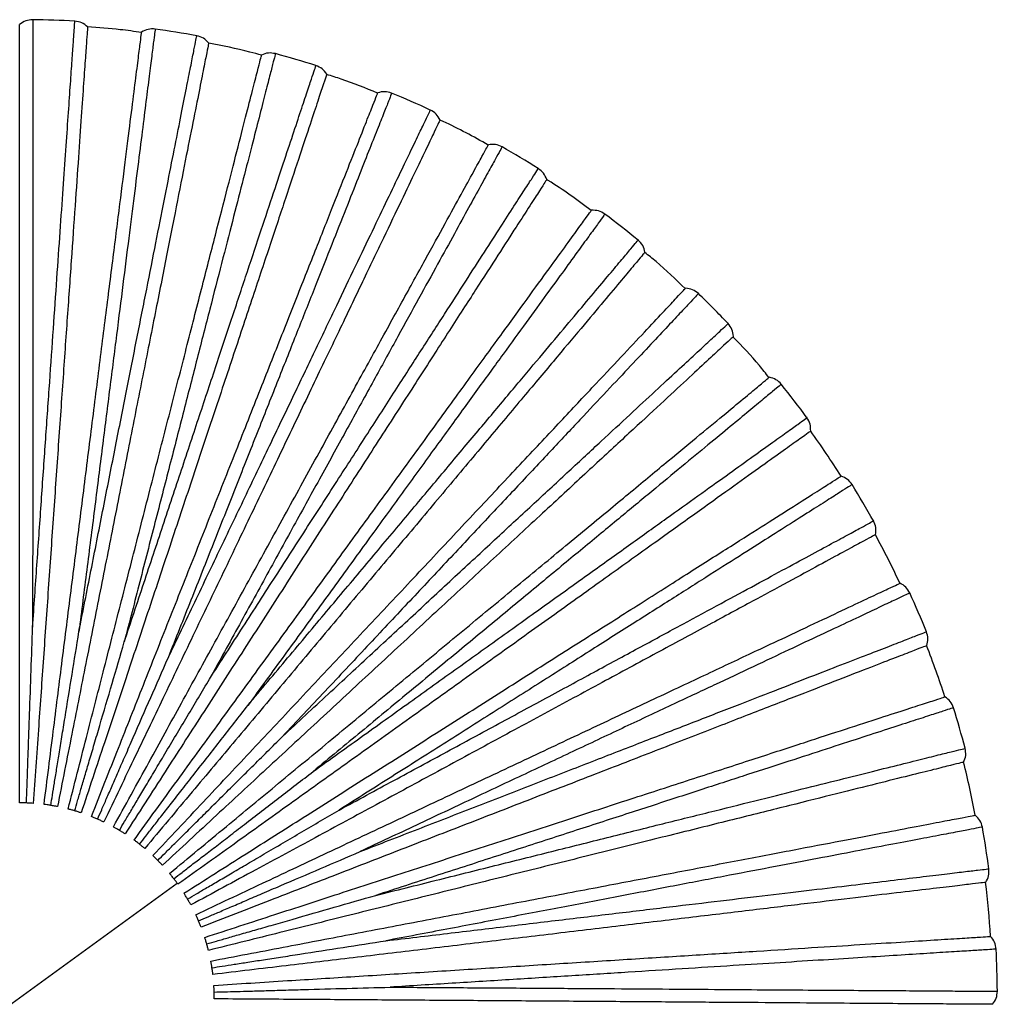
# Paper-space layout '_Superior' of a CAD drawing. Header units: millimetres. Extents: x -101 to 100, y -100 to 101.
# Tile 4 of 4: x 0 to 100, y -1 to 101. Entities that reach past the tile are written whole.
import ezdxf

# ---------------------------------------------------------------- set-up
doc = ezdxf.new("R2010")
doc.units = ezdxf.units.MM

psp = doc.layouts.new('_Superior')

# ---------------------------------------------------------------- linework, layer by layer
at = {"color": 7, "linetype": 'Continuous', "lineweight": 25}
psp.add_line((-16.41, -11.59), (15.95, 11.92), dxfattribs=at)
for radius, start, end in [(100.5, 86.7635, 89.2366), (100.5, 79.5635, 82.0363), (100.5, 72.3641, 74.8359), (100.5, 65.1637, 67.6365), (100.5, 57.9634, 60.4365), (100.5, 50.7641, 53.2359), (100.5, 43.5638, 46.0362), (100.5, 36.3634, 38.8366), (100, 32.3999, 35.6), (100.5, 29.1639, 31.6361), (100, 25.1996, 28.4004), (100.5, 21.964, 24.4361), (100, 18.0004, 21.1998), (100.5, 14.7634, 17.2366), (100, 10.8, 13.9997), (100.5, 7.5637, 10.0362), (100, 3.5996, 6.8004), (100.5, 0.3641, 2.8359)]:
    psp.add_arc((-0.23, 0.17), radius, start, end, dxfattribs=at)
for points in [[(1.11, 100.66), (0.87, 100.64), (0.38, 100.6), (-0.03, 100.31), (-0.23, 100.17)], [(6.75, 99.93), (6.56, 100.08), (6.18, 100.4), (5.69, 100.47), (5.45, 100.51)], [(13.7, 99.7), (13.45, 99.71), (12.96, 99.73), (12.52, 99.5), (12.31, 99.38)], [(19.2, 98.26), (19.03, 98.44), (18.69, 98.8), (18.22, 98.94), (17.98, 99.01)], [(26.06, 97.17), (25.82, 97.21), (25.33, 97.3), (24.87, 97.12), (24.64, 97.03)], [(31.34, 95.06), (31.19, 95.26), (30.9, 95.66), (30.45, 95.85), (30.22, 95.95)], [(38.01, 93.11), (37.78, 93.18), (37.3, 93.33), (36.83, 93.21), (36.59, 93.15)], [(42.98, 90.35), (42.86, 90.57), (42.63, 91), (42.2, 91.25), (41.99, 91.37)], [(49.36, 87.58), (49.13, 87.69), (48.68, 87.89), (48.19, 87.83), (47.95, 87.8)], [(53.95, 84.23), (53.85, 84.46), (53.67, 84.91), (53.28, 85.21), (53.09, 85.36)], [(59.93, 80.68), (59.71, 80.81), (59.29, 81.07), (58.8, 81.07), (58.55, 81.07)], [(64.05, 76.77), (63.99, 77.01), (63.87, 77.49), (63.52, 77.84), (63.34, 78.01)], [(69.54, 72.51), (69.35, 72.66), (68.96, 72.97), (68.47, 73.03), (68.23, 73.07)], [(73.15, 68.11), (73.12, 68.36), (73.05, 68.85), (72.75, 69.24), (72.6, 69.43)], [(78.06, 63.19), (77.89, 63.37), (77.54, 63.72), (77.06, 63.85), (76.83, 63.91)], [(81.08, 58.38), (81.08, 58.63), (81.08, 59.12), (80.83, 59.54), (80.7, 59.76)], [(85.34, 52.88), (85.19, 53.08), (84.89, 53.47), (84.44, 53.66), (84.21, 53.75)], [(87.74, 47.73), (87.77, 47.98), (87.83, 48.47), (87.63, 48.92), (87.53, 49.14)], [(91.27, 41.74), (91.15, 41.96), (90.9, 42.39), (90.47, 42.63), (90.26, 42.75)], [(93.01, 36.33), (93.07, 36.57), (93.19, 37.05), (93.05, 37.52), (92.98, 37.76)], [(95.76, 29.95), (95.67, 30.18), (95.48, 30.63), (95.08, 30.92), (94.88, 31.07)], [(96.8, 24.36), (96.89, 24.59), (97.08, 25.05), (97, 25.54), (96.96, 25.78)], [(98.74, 17.68), (98.67, 17.92), (98.54, 18.4), (98.18, 18.74), (98, 18.91)], [(99.07, 12.01), (99.19, 12.23), (99.43, 12.66), (99.41, 13.15), (99.4, 13.4)], [(100.15, 5.14), (100.12, 5.39), (100.04, 5.87), (99.73, 6.26), (99.58, 6.45)], [(99.77, -0.53), (99.92, -0.33), (100.21, 0.07), (100.25, 0.56), (100.27, 0.81)]]:
    psp.add_open_spline(points, degree=3, dxfattribs=at)
for points, knots in [([(1.11, 100.66), (1.11, 100.6), (1.11, 100.49), (1.11, 99.59), (1.11, 98.15), (1.11, 96.14), (1.11, 93.6), (1.11, 90.54), (1.11, 86.98), (1.11, 82.94), (1.11, 78.48), (1.11, 73.61), (1.11, 68.37), (1.11, 62.81), (1.11, 56.98), (1.11, 50.91), (1.11, 44.65), (1.1, 40.37), (1.1, 38.23)], [0, 0, 0, 0, 0.062519, 0.125215, 0.187957, 0.250709, 0.312953, 0.375163, 0.43783, 0.500454, 0.562651, 0.624916, 0.687685, 0.750181, 0.812352, 0.874693, 0.937521, 1, 1, 1, 1]), ([(1.1, 38.23), (1.25, 40.36), (1.55, 44.61), (1.98, 50.83), (2.4, 56.89), (2.81, 62.72), (3.2, 68.26), (3.56, 73.48), (3.9, 78.35), (4.21, 82.81), (4.49, 86.83), (4.74, 90.39), (4.95, 93.45), (5.13, 95.99), (5.27, 97.98), (5.37, 99.44), (5.43, 100.26), (5.45, 100.61), (5.45, 100.51), (5.45, 100.51)], [0, 0, 0, 0, 0.0623726, 0.1245373, 0.1869856, 0.2497828, 0.3120724, 0.3742557, 0.4368258, 0.4995417, 0.5617694, 0.623993, 0.6866933, 0.7492809, 0.8114674, 0.8737526, 0.9365759, 0.9995319, 1, 1, 1, 1]), ([(-0.23, 20.17), (-0.23, 22.69), (-0.23, 27.54), (-0.23, 34.79), (-0.23, 41.93), (-0.23, 49.14), (-0.23, 56.3), (-0.23, 63.28), (-0.23, 69.95), (-0.23, 76.17), (-0.23, 81.82), (-0.23, 86.8), (-0.23, 91.03), (-0.23, 94.46), (-0.23, 97.08), (-0.23, 98.89), (-0.23, 99.97), (-0.23, 100.1), (-0.23, 100.17)], [0, 0, 0, 0, 0.062456, 0.1198283, 0.1792427, 0.2405016, 0.3033566, 0.3675111, 0.4326265, 0.4983314, 0.5642338, 0.6299342, 0.6950407, 0.7591822, 0.8220206, 0.8832598, 0.9426519, 1, 1, 1, 1]), ([(6.75, 99.93), (6.75, 99.86), (6.74, 99.73), (6.66, 98.65), (6.53, 96.85), (6.35, 94.23), (6.11, 90.81), (5.82, 86.59), (5.47, 81.62), (5.08, 75.98), (4.64, 69.78), (4.18, 63.13), (3.69, 56.16), (3.19, 49.02), (2.69, 41.83), (2.19, 34.71), (1.68, 27.47), (1.35, 22.64), (1.17, 20.12)], [0, 0, 0, 0, 0.057348, 0.11674, 0.177979, 0.240818, 0.304959, 0.370066, 0.435766, 0.501669, 0.567374, 0.632489, 0.696643, 0.759498, 0.820757, 0.880172, 0.937544, 1, 1, 1, 1]), ([(2.28, 20.01), (2.6, 22.52), (3.2, 27.32), (4.11, 34.52), (5.01, 41.6), (5.91, 48.75), (6.81, 55.85), (7.68, 62.78), (8.52, 69.4), (9.3, 75.57), (10.01, 81.17), (10.63, 86.11), (11.16, 90.31), (11.59, 93.72), (11.92, 96.32), (12.15, 98.11), (12.28, 99.19), (12.3, 99.32), (12.31, 99.38)], [0, 0, 0, 0, 0.062456, 0.119828, 0.179243, 0.240502, 0.303357, 0.367511, 0.432626, 0.498331, 0.564234, 0.629934, 0.695041, 0.759182, 0.822021, 0.88326, 0.942652, 1, 1, 1, 1]), ([(13.7, 99.7), (13.69, 99.64), (13.68, 99.53), (13.56, 98.64), (13.38, 97.21), (13.13, 95.22), (12.81, 92.7), (12.43, 89.66), (11.98, 86.13), (11.48, 82.12), (10.92, 77.69), (10.31, 72.86), (9.65, 67.66), (8.95, 62.14), (8.22, 56.37), (7.46, 50.34), (6.67, 44.14), (6.13, 39.89), (5.86, 37.77)], [0, 0, 0, 0, 0.062519, 0.125215, 0.187957, 0.250709, 0.312953, 0.375163, 0.43783, 0.500454, 0.562651, 0.624916, 0.687685, 0.750181, 0.812352, 0.874693, 0.937521, 1, 1, 1, 1]), ([(12.3, 99.35), (11.58, 99.45), (9.73, 99.71), (7.87, 99.83), (6.75, 99.91)], [0, 0, 0, 0, 0.395268, 1, 1, 1, 1]), ([(19.2, 98.26), (19.19, 98.2), (19.16, 98.07), (18.95, 97.01), (18.6, 95.24), (18.09, 92.66), (17.42, 89.3), (16.6, 85.15), (15.63, 80.26), (14.54, 74.72), (13.33, 68.62), (12.03, 62.08), (10.68, 55.23), (9.29, 48.2), (7.89, 41.13), (6.5, 34.13), (5.09, 27.02), (4.15, 22.27), (3.66, 19.79)], [0, 0, 0, 0, 0.0573481, 0.1167402, 0.1779794, 0.2408178, 0.3049593, 0.3700658, 0.4357662, 0.5016686, 0.5673735, 0.6324889, 0.6966434, 0.7594984, 0.8207573, 0.8801717, 0.937544, 1, 1, 1, 1]), ([(5.86, 37.77), (6.28, 39.86), (7.1, 44.04), (8.31, 50.15), (9.49, 56.11), (10.62, 61.84), (11.7, 67.3), (12.72, 72.43), (13.67, 77.21), (14.53, 81.6), (15.32, 85.56), (16.01, 89.05), (16.61, 92.07), (17.1, 94.57), (17.49, 96.52), (17.77, 97.96), (17.93, 98.77), (18, 99.1), (17.98, 99.01), (17.98, 99)], [0, 0, 0, 0, 0.0623726, 0.1245373, 0.1869856, 0.2497828, 0.3120724, 0.3742557, 0.4368258, 0.4995417, 0.5617694, 0.623993, 0.6866933, 0.7492809, 0.8114674, 0.8737526, 0.9365759, 0.9995319, 1, 1, 1, 1]), ([(24.64, 97.01), (24.24, 97.12), (22.44, 97.61), (20.62, 97.98), (19.2, 98.26)], [0, 0, 0, 0, 0.221463, 1, 1, 1, 1]), ([(26.06, 97.17), (26.05, 97.11), (26.02, 97.01), (25.8, 96.13), (25.44, 94.74), (24.94, 92.8), (24.31, 90.33), (23.55, 87.37), (22.66, 83.92), (21.66, 80.01), (20.54, 75.68), (19.33, 70.97), (18.03, 65.89), (16.65, 60.51), (15.2, 54.86), (13.68, 48.99), (12.13, 42.92), (11.06, 38.78), (10.53, 36.71)], [0, 0, 0, 0, 0.062519, 0.125215, 0.187957, 0.250709, 0.312953, 0.375163, 0.43783, 0.500454, 0.562651, 0.624916, 0.687685, 0.750181, 0.812352, 0.874693, 0.937521, 1, 1, 1, 1]), ([(4.75, 19.54), (5.38, 21.99), (6.58, 26.68), (8.38, 33.71), (10.16, 40.62), (11.95, 47.6), (13.73, 54.53), (15.47, 61.3), (17.13, 67.76), (18.67, 73.78), (20.08, 79.25), (21.32, 84.08), (22.37, 88.17), (23.22, 91.5), (23.88, 94.04), (24.32, 95.79), (24.59, 96.84), (24.63, 96.96), (24.64, 97.03)], [0, 0, 0, 0, 0.062456, 0.119828, 0.179243, 0.240502, 0.303357, 0.367511, 0.432626, 0.498331, 0.564234, 0.629934, 0.695041, 0.759182, 0.822021, 0.88326, 0.942652, 1, 1, 1, 1]), ([(10.53, 36.71), (11.2, 38.73), (12.54, 42.77), (14.51, 48.69), (16.43, 54.45), (18.27, 60), (20.02, 65.27), (21.67, 70.24), (23.21, 74.86), (24.63, 79.11), (25.9, 82.94), (27.02, 86.32), (27.99, 89.23), (28.79, 91.65), (29.42, 93.54), (29.89, 94.93), (30.15, 95.71), (30.25, 96.04), (30.22, 95.94), (30.22, 95.94)], [0, 0, 0, 0, 0.062373, 0.124537, 0.186986, 0.249783, 0.312072, 0.374256, 0.436826, 0.499542, 0.561769, 0.623993, 0.686693, 0.749281, 0.811467, 0.873753, 0.936576, 0.999532, 1, 1, 1, 1]), ([(31.34, 95.06), (31.32, 95), (31.28, 94.87), (30.93, 93.84), (30.36, 92.13), (29.54, 89.64), (28.45, 86.38), (27.12, 82.37), (25.55, 77.64), (23.76, 72.28), (21.8, 66.38), (19.7, 60.05), (17.49, 53.43), (15.23, 46.63), (12.96, 39.79), (10.7, 33.02), (8.41, 26.14), (6.88, 21.54), (6.09, 19.15)], [0, 0, 0, 0, 0.057348, 0.11674, 0.177979, 0.240818, 0.304959, 0.370066, 0.435766, 0.501669, 0.567374, 0.632489, 0.696643, 0.759498, 0.820757, 0.880172, 0.937544, 1, 1, 1, 1]), ([(36.57, 93.11), (35.34, 93.62), (33.61, 94.32), (31.83, 94.87), (31.33, 95.03)], [0, 0, 0, 0, 0.716256, 1, 1, 1, 1]), ([(7.14, 18.76), (8.07, 21.11), (9.85, 25.62), (12.52, 32.36), (15.15, 39), (17.8, 45.7), (20.44, 52.36), (23.01, 58.85), (25.46, 65.05), (27.75, 70.83), (29.83, 76.08), (31.66, 80.71), (33.22, 84.65), (34.49, 87.84), (35.45, 90.28), (36.11, 91.95), (36.51, 92.96), (36.56, 93.09), (36.59, 93.15)], [0, 0, 0, 0, 0.062456, 0.119828, 0.179243, 0.240502, 0.303357, 0.367511, 0.432626, 0.498331, 0.564234, 0.629934, 0.695041, 0.759182, 0.822021, 0.88326, 0.942652, 1, 1, 1, 1]), ([(38.01, 93.11), (37.99, 93.06), (37.95, 92.95), (37.62, 92.11), (37.09, 90.78), (36.35, 88.91), (35.41, 86.55), (34.29, 83.7), (32.98, 80.39), (31.49, 76.64), (29.85, 72.49), (28.05, 67.96), (26.12, 63.09), (24.07, 57.92), (21.93, 52.5), (19.69, 46.86), (17.39, 41.04), (15.81, 37.06), (15.02, 35.07)], [0, 0, 0, 0, 0.062519, 0.1252152, 0.1879568, 0.2507087, 0.3129531, 0.375163, 0.4378303, 0.5004544, 0.562651, 0.6249158, 0.6876848, 0.7501814, 0.8123516, 0.8746928, 0.9375214, 1, 1, 1, 1]), ([(15.02, 35.07), (15.94, 36.99), (17.78, 40.83), (20.47, 46.46), (23.1, 51.94), (25.62, 57.21), (28.02, 62.22), (30.28, 66.94), (32.39, 71.34), (34.32, 75.38), (36.06, 79.01), (37.6, 82.22), (38.93, 84.99), (40.03, 87.29), (40.89, 89.09), (41.53, 90.41), (41.88, 91.15), (42.03, 91.46), (41.99, 91.37), (41.99, 91.37)], [0, 0, 0, 0, 0.062373, 0.124537, 0.186986, 0.249783, 0.312072, 0.374256, 0.436826, 0.499542, 0.561769, 0.623993, 0.686693, 0.749281, 0.811467, 0.873753, 0.936576, 0.999532, 1, 1, 1, 1]), ([(42.98, 90.35), (42.96, 90.29), (42.9, 90.18), (42.43, 89.2), (41.65, 87.57), (40.52, 85.2), (39.03, 82.11), (37.2, 78.29), (35.05, 73.8), (32.61, 68.71), (29.92, 63.1), (27.04, 57.08), (24.03, 50.79), (20.93, 44.33), (17.82, 37.83), (14.73, 31.39), (11.6, 24.85), (9.51, 20.48), (8.42, 18.21)], [0, 0, 0, 0, 0.057348, 0.11674, 0.177979, 0.240818, 0.304959, 0.370066, 0.435766, 0.501669, 0.567374, 0.632489, 0.696643, 0.759498, 0.820757, 0.880172, 0.937544, 1, 1, 1, 1]), ([(47.94, 87.78), (46.42, 88.63), (44.79, 89.53), (43.09, 90.29), (42.98, 90.34)], [0, 0, 0, 0, 0.9320843, 1, 1, 1, 1]), ([(9.41, 17.7), (10.63, 19.91), (12.96, 24.15), (16.45, 30.51), (19.89, 36.76), (23.36, 43.08), (26.81, 49.35), (30.18, 55.47), (33.39, 61.32), (36.39, 66.77), (39.11, 71.72), (41.51, 76.08), (43.55, 79.79), (45.2, 82.8), (46.46, 85.09), (47.33, 86.68), (47.86, 87.63), (47.92, 87.74), (47.95, 87.8)], [0, 0, 0, 0, 0.062456, 0.119828, 0.179243, 0.240502, 0.303357, 0.367511, 0.432626, 0.498331, 0.564234, 0.629934, 0.695041, 0.759182, 0.822021, 0.88326, 0.942652, 1, 1, 1, 1]), ([(49.36, 87.58), (49.33, 87.53), (49.28, 87.44), (48.84, 86.65), (48.15, 85.39), (47.18, 83.63), (45.96, 81.4), (44.49, 78.72), (42.77, 75.6), (40.82, 72.06), (38.67, 68.15), (36.33, 63.88), (33.8, 59.29), (31.12, 54.41), (28.31, 49.31), (25.39, 43.99), (22.37, 38.51), (20.31, 34.76), (19.28, 32.88)], [0, 0, 0, 0, 0.062519, 0.125215, 0.187957, 0.250709, 0.312953, 0.375163, 0.43783, 0.500454, 0.562651, 0.624916, 0.687685, 0.750181, 0.812352, 0.874693, 0.937521, 1, 1, 1, 1]), ([(19.28, 32.88), (20.43, 34.68), (22.74, 38.26), (26.11, 43.5), (29.4, 48.61), (32.57, 53.52), (35.58, 58.19), (38.41, 62.59), (41.05, 66.69), (43.48, 70.45), (45.66, 73.84), (47.59, 76.84), (49.25, 79.42), (50.63, 81.56), (51.71, 83.24), (52.51, 84.47), (52.95, 85.16), (53.14, 85.45), (53.08, 85.36), (53.08, 85.36)], [0, 0, 0, 0, 0.062373, 0.124537, 0.186986, 0.249783, 0.312072, 0.374256, 0.436826, 0.499542, 0.561769, 0.623993, 0.686693, 0.749281, 0.811467, 0.873753, 0.936576, 0.999532, 1, 1, 1, 1]), ([(53.95, 84.23), (53.91, 84.17), (53.84, 84.06), (53.25, 83.15), (52.27, 81.63), (50.85, 79.43), (48.99, 76.54), (46.7, 72.99), (44, 68.8), (40.94, 64.05), (37.57, 58.82), (33.96, 53.22), (30.18, 47.35), (26.3, 41.33), (22.4, 35.27), (18.53, 29.27), (14.6, 23.18), (11.98, 19.1), (10.61, 16.98)], [0, 0, 0, 0, 0.0573481, 0.1167402, 0.1779794, 0.2408178, 0.3049593, 0.3700658, 0.4357662, 0.5016686, 0.5673735, 0.6324889, 0.6966434, 0.7594984, 0.8207573, 0.8801717, 0.937544, 1, 1, 1, 1]), ([(58.53, 81.04), (57.09, 82.12), (55.59, 83.23), (54, 84.19), (53.94, 84.22)], [0, 0, 0, 0, 0.966089, 1, 1, 1, 1]), ([(11.53, 16.35), (13.01, 18.39), (15.86, 22.31), (20.13, 28.18), (24.32, 33.95), (28.56, 39.78), (32.77, 45.58), (36.87, 51.23), (40.79, 56.62), (44.44, 61.65), (47.77, 66.22), (50.69, 70.25), (53.18, 73.67), (55.2, 76.45), (56.74, 78.57), (57.8, 80.03), (58.44, 80.91), (58.51, 81.02), (58.55, 81.07)], [0, 0, 0, 0, 0.062456, 0.119828, 0.179243, 0.240502, 0.303357, 0.367511, 0.432626, 0.498331, 0.564234, 0.629934, 0.695041, 0.759182, 0.822021, 0.88326, 0.942652, 1, 1, 1, 1]), ([(59.92, 80.68), (59.89, 80.63), (59.83, 80.55), (59.3, 79.81), (58.45, 78.65), (57.27, 77.03), (55.78, 74.97), (53.98, 72.5), (51.88, 69.61), (49.51, 66.35), (46.89, 62.74), (44.02, 58.8), (40.94, 54.56), (37.67, 50.06), (34.25, 45.35), (30.68, 40.44), (27, 35.37), (24.48, 31.91), (23.22, 30.18)], [0, 0, 0, 0, 0.062519, 0.125215, 0.187957, 0.250709, 0.312953, 0.375163, 0.43783, 0.500454, 0.562651, 0.624916, 0.687685, 0.750181, 0.812352, 0.874693, 0.937521, 1, 1, 1, 1]), ([(23.22, 30.18), (24.59, 31.82), (27.33, 35.08), (31.34, 39.86), (35.24, 44.51), (39, 48.99), (42.57, 53.25), (45.93, 57.25), (49.06, 60.99), (51.94, 64.42), (54.53, 67.51), (56.82, 70.24), (58.8, 72.59), (60.43, 74.54), (61.72, 76.07), (62.66, 77.19), (63.19, 77.82), (63.4, 78.08), (63.34, 78.01), (63.34, 78.01)], [0, 0, 0, 0, 0.0623726, 0.1245373, 0.1869856, 0.2497828, 0.3120724, 0.3742557, 0.4368258, 0.4995417, 0.5617694, 0.623993, 0.6866933, 0.7492809, 0.8114674, 0.8737526, 0.9365759, 0.9995319, 1, 1, 1, 1]), ([(64.05, 76.77), (64.01, 76.72), (63.93, 76.62), (63.23, 75.79), (62.07, 74.41), (60.38, 72.4), (58.18, 69.77), (55.46, 66.53), (52.26, 62.72), (48.62, 58.39), (44.63, 53.62), (40.34, 48.51), (35.85, 43.17), (31.25, 37.68), (26.62, 32.16), (22.03, 26.69), (17.37, 21.14), (14.25, 17.42), (12.63, 15.49)], [0, 0, 0, 0, 0.0573481, 0.1167402, 0.1779794, 0.2408178, 0.3049593, 0.3700658, 0.4357662, 0.5016686, 0.5673735, 0.6324889, 0.6966434, 0.7594984, 0.8207573, 0.8801717, 0.937544, 1, 1, 1, 1]), ([(68.18, 73.02), (67.21, 73.97), (65.88, 75.28), (64.42, 76.43), (64.03, 76.74)], [0, 0, 0, 0, 0.73233, 1, 1, 1, 1]), ([(13.47, 14.75), (15.19, 16.59), (18.51, 20.12), (23.48, 25.41), (28.36, 30.61), (33.29, 35.86), (38.2, 41.08), (42.98, 46.17), (47.54, 51.04), (51.8, 55.57), (55.67, 59.69), (59.07, 63.32), (61.97, 66.4), (64.32, 68.9), (66.12, 70.82), (67.35, 72.13), (68.09, 72.92), (68.18, 73.02), (68.23, 73.07)], [0, 0, 0, 0, 0.062456, 0.119828, 0.179243, 0.240502, 0.303357, 0.367511, 0.432626, 0.498331, 0.564234, 0.629934, 0.695041, 0.759182, 0.822021, 0.88326, 0.942652, 1, 1, 1, 1]), ([(69.54, 72.51), (69.5, 72.47), (69.43, 72.39), (68.81, 71.73), (67.82, 70.68), (66.45, 69.22), (64.71, 67.36), (62.62, 65.13), (60.17, 62.53), (57.41, 59.59), (54.36, 56.34), (51.02, 52.79), (47.43, 48.97), (43.63, 44.92), (39.64, 40.67), (35.48, 36.25), (31.2, 31.68), (28.26, 28.56), (26.8, 27.01)], [0, 0, 0, 0, 0.062519, 0.1252152, 0.1879568, 0.2507087, 0.3129531, 0.375163, 0.4378303, 0.5004544, 0.562651, 0.6249158, 0.6876848, 0.7501814, 0.8123516, 0.8746928, 0.9375214, 1, 1, 1, 1]), ([(26.8, 27.01), (28.36, 28.46), (31.49, 31.35), (36.06, 35.59), (40.52, 39.72), (44.8, 43.69), (48.88, 47.46), (52.72, 51.02), (56.3, 54.33), (59.58, 57.38), (62.54, 60.11), (65.15, 62.54), (67.41, 64.62), (69.28, 66.35), (70.74, 67.71), (71.81, 68.7), (72.42, 69.26), (72.67, 69.5), (72.6, 69.43), (72.6, 69.43)], [0, 0, 0, 0, 0.062373, 0.124537, 0.186986, 0.249783, 0.312072, 0.374256, 0.436826, 0.499542, 0.561769, 0.623993, 0.686693, 0.749281, 0.811467, 0.873753, 0.936576, 0.999532, 1, 1, 1, 1]), ([(73.15, 68.11), (73.1, 68.07), (73, 67.98), (72.21, 67.24), (70.88, 66.02), (68.96, 64.23), (66.44, 61.9), (63.34, 59.03), (59.68, 55.64), (55.54, 51.81), (50.97, 47.58), (46.08, 43.05), (40.96, 38.31), (35.7, 33.44), (30.41, 28.54), (25.18, 23.69), (19.86, 18.77), (16.3, 15.47), (14.45, 13.76)], [0, 0, 0, 0, 0.057348, 0.11674, 0.177979, 0.240818, 0.304959, 0.370066, 0.435766, 0.501669, 0.567374, 0.632489, 0.696643, 0.759498, 0.820757, 0.880172, 0.937544, 1, 1, 1, 1]), ([(76.79, 63.88), (76.46, 64.3), (75.33, 65.77), (74.03, 67.11), (73.09, 68.06)], [0, 0, 0, 0, 0.28399, 1, 1, 1, 1]), ([(15.18, 12.92), (17.13, 14.53), (20.86, 17.62), (26.45, 22.24), (31.95, 26.79), (37.5, 31.38), (43.02, 35.95), (48.4, 40.4), (53.54, 44.65), (58.33, 48.61), (62.69, 52.21), (66.52, 55.39), (69.78, 58.08), (72.43, 60.27), (74.45, 61.94), (75.84, 63.09), (76.67, 63.79), (76.78, 63.87), (76.83, 63.91)], [0, 0, 0, 0, 0.062456, 0.1198283, 0.1792427, 0.2405016, 0.3033566, 0.3675111, 0.4326265, 0.4983314, 0.5642338, 0.6299342, 0.6950407, 0.7591822, 0.8220206, 0.8832598, 0.9426519, 1, 1, 1, 1]), ([(78.06, 63.19), (78.01, 63.16), (77.93, 63.09), (77.23, 62.51), (76.12, 61.59), (74.58, 60.31), (72.62, 58.69), (70.26, 56.74), (67.51, 54.47), (64.4, 51.9), (60.96, 49.05), (57.21, 45.95), (53.17, 42.61), (48.89, 39.07), (44.4, 35.35), (39.72, 31.49), (34.9, 27.5), (31.6, 24.77), (29.95, 23.41)], [0, 0, 0, 0, 0.062519, 0.125215, 0.187957, 0.250709, 0.312953, 0.375163, 0.43783, 0.500454, 0.562651, 0.624916, 0.687685, 0.750181, 0.812352, 0.874693, 0.937521, 1, 1, 1, 1]), ([(29.95, 23.41), (31.68, 24.65), (35.14, 27.13), (40.21, 30.76), (45.15, 34.3), (49.9, 37.7), (54.42, 40.94), (58.67, 43.98), (62.64, 46.82), (66.28, 49.43), (69.56, 51.78), (72.45, 53.85), (74.95, 55.64), (77.02, 57.12), (78.65, 58.28), (79.84, 59.13), (80.5, 59.61), (80.78, 59.81), (80.7, 59.76), (80.7, 59.76)], [0, 0, 0, 0, 0.062373, 0.124537, 0.186986, 0.249783, 0.312072, 0.374256, 0.436826, 0.499542, 0.561769, 0.623993, 0.686693, 0.749281, 0.811467, 0.873753, 0.936576, 0.999532, 1, 1, 1, 1]), ([(81.08, 58.38), (81.03, 58.34), (80.93, 58.27), (80.04, 57.63), (78.57, 56.58), (76.44, 55.06), (73.65, 53.06), (70.21, 50.6), (66.16, 47.7), (61.57, 44.41), (56.51, 40.79), (51.09, 36.91), (45.41, 32.84), (39.59, 28.67), (33.73, 24.48), (27.93, 20.32), (22.03, 16.1), (18.09, 13.28), (16.04, 11.81)], [0, 0, 0, 0, 0.0573481, 0.1167402, 0.1779794, 0.2408178, 0.3049593, 0.3700658, 0.4357662, 0.5016686, 0.5673735, 0.6324889, 0.6966434, 0.7594984, 0.8207573, 0.8801717, 0.937544, 1, 1, 1, 1]), ([(16.66, 10.89), (18.79, 12.24), (22.88, 14.84), (29.01, 18.72), (35.03, 22.54), (41.12, 26.41), (47.17, 30.24), (53.06, 33.99), (58.69, 37.56), (63.94, 40.89), (68.71, 43.92), (72.92, 46.59), (76.49, 48.85), (79.39, 50.69), (81.6, 52.1), (83.12, 53.06), (84.04, 53.65), (84.15, 53.72), (84.21, 53.75)], [0, 0, 0, 0, 0.062456, 0.119828, 0.179243, 0.240502, 0.303357, 0.367511, 0.432626, 0.498331, 0.564234, 0.629934, 0.695041, 0.759182, 0.822021, 0.88326, 0.942652, 1, 1, 1, 1]), ([(85.34, 52.88), (85.29, 52.85), (85.2, 52.79), (84.43, 52.31), (83.22, 51.54), (81.53, 50.46), (79.38, 49.1), (76.8, 47.46), (73.79, 45.55), (70.38, 43.39), (66.61, 41), (62.5, 38.39), (58.07, 35.58), (53.38, 32.6), (48.46, 29.48), (43.33, 26.23), (38.05, 22.88), (34.43, 20.59), (32.62, 19.44)], [0, 0, 0, 0, 0.062519, 0.125215, 0.187957, 0.250709, 0.312953, 0.375163, 0.43783, 0.500454, 0.562651, 0.624916, 0.687685, 0.750181, 0.812352, 0.874693, 0.937521, 1, 1, 1, 1]), ([(32.62, 19.44), (34.5, 20.46), (38.24, 22.48), (43.73, 25.45), (49.07, 28.34), (54.21, 31.12), (59.1, 33.77), (63.7, 36.25), (67.99, 38.58), (71.93, 40.7), (75.48, 42.62), (78.61, 44.32), (81.31, 45.78), (83.55, 46.99), (85.31, 47.94), (86.59, 48.64), (87.32, 49.03), (87.62, 49.19), (87.53, 49.14), (87.53, 49.14)], [0, 0, 0, 0, 0.062373, 0.124537, 0.186986, 0.249783, 0.312072, 0.374256, 0.436826, 0.499542, 0.561769, 0.623993, 0.686693, 0.749281, 0.811467, 0.873753, 0.936576, 0.999532, 1, 1, 1, 1]), ([(87.74, 47.73), (87.68, 47.7), (87.57, 47.64), (86.61, 47.12), (85.02, 46.26), (82.72, 45.02), (79.7, 43.38), (75.98, 41.37), (71.6, 39), (66.63, 36.32), (61.15, 33.36), (55.29, 30.19), (49.15, 26.87), (42.85, 23.46), (36.51, 20.03), (30.23, 16.64), (23.85, 13.19), (19.59, 10.88), (17.37, 9.68)], [0, 0, 0, 0, 0.0573481, 0.1167402, 0.1779794, 0.2408178, 0.3049593, 0.3700658, 0.4357662, 0.5016686, 0.5673735, 0.6324889, 0.6966434, 0.7594984, 0.8207573, 0.8801717, 0.937544, 1, 1, 1, 1]), ([(17.87, 8.68), (20.16, 9.76), (24.54, 11.82), (31.1, 14.91), (37.56, 17.95), (44.08, 21.02), (50.56, 24.07), (56.88, 27.04), (62.91, 29.88), (68.54, 32.53), (73.65, 34.93), (78.16, 37.05), (81.99, 38.85), (85.09, 40.32), (87.46, 41.43), (89.1, 42.2), (90.08, 42.66), (90.2, 42.72), (90.26, 42.75)], [0, 0, 0, 0, 0.062456, 0.119828, 0.179243, 0.240502, 0.303357, 0.367511, 0.432626, 0.498331, 0.564234, 0.629934, 0.695041, 0.759182, 0.822021, 0.88326, 0.942652, 1, 1, 1, 1]), ([(91.27, 41.74), (91.22, 41.72), (91.12, 41.67), (90.3, 41.29), (89, 40.68), (87.19, 39.82), (84.89, 38.74), (82.12, 37.44), (78.89, 35.92), (75.24, 34.2), (71.2, 32.3), (66.79, 30.23), (62.05, 28), (57.02, 25.63), (51.75, 23.15), (46.25, 20.57), (40.59, 17.9), (36.71, 16.08), (34.78, 15.17)], [0, 0, 0, 0, 0.062519, 0.125215, 0.187957, 0.250709, 0.312953, 0.375163, 0.43783, 0.500454, 0.562651, 0.624916, 0.687685, 0.750181, 0.812352, 0.874693, 0.937521, 1, 1, 1, 1]), ([(0.47, 20.16), (0.48, 20.51), (0.51, 21.28), (0.55, 22.52), (0.6, 23.95), (0.66, 25.55), (0.72, 27.36), (0.82, 30.12), (0.95, 33.78), (1.05, 36.75), (1.1, 38.23)], [0, 0, 0, 0, 0.0586, 0.127249, 0.205949, 0.294699, 0.393494, 0.504689, 0.752592, 1, 1, 1, 1]), ([(2.97, 19.91), (3.03, 20.26), (3.15, 21.02), (3.35, 22.25), (3.58, 23.66), (3.84, 25.24), (4.12, 27.02), (4.57, 29.75), (5.15, 33.37), (5.63, 36.3), (5.86, 37.77)], [0, 0, 0, 0, 0.058599, 0.127249, 0.205948, 0.294698, 0.393493, 0.504689, 0.752592, 1, 1, 1, 1]), ([(34.78, 15.17), (36.77, 15.95), (40.74, 17.49), (46.55, 19.74), (52.21, 21.94), (57.66, 24.06), (62.84, 26.07), (67.72, 27.96), (72.27, 29.72), (76.44, 31.34), (80.2, 32.8), (83.52, 34.09), (86.38, 35.2), (88.76, 36.12), (90.62, 36.84), (91.98, 37.37), (92.75, 37.67), (93.07, 37.79), (92.98, 37.76), (92.98, 37.76)], [0, 0, 0, 0, 0.062373, 0.124537, 0.186986, 0.249783, 0.312072, 0.374256, 0.436826, 0.499542, 0.561769, 0.623993, 0.686693, 0.749281, 0.811467, 0.873753, 0.936576, 0.999532, 1, 1, 1, 1]), ([(5.42, 19.36), (5.52, 19.69), (5.74, 20.43), (6.09, 21.63), (6.49, 22.99), (6.95, 24.54), (7.46, 26.27), (8.24, 28.92), (9.27, 32.44), (10.11, 35.28), (10.53, 36.71)], [0, 0, 0, 0, 0.058599, 0.127249, 0.205949, 0.294698, 0.393493, 0.504689, 0.752592, 1, 1, 1, 1]), ([(93.01, 36.33), (92.95, 36.31), (92.82, 36.26), (91.81, 35.87), (90.13, 35.22), (87.68, 34.27), (84.48, 33.03), (80.54, 31.5), (75.9, 29.7), (70.63, 27.65), (64.83, 25.4), (58.61, 22.99), (52.1, 20.47), (45.43, 17.88), (38.71, 15.27), (32.06, 12.69), (25.29, 10.07), (20.78, 8.31), (18.42, 7.4)], [0, 0, 0, 0, 0.057348, 0.11674, 0.177979, 0.240818, 0.304959, 0.370066, 0.435766, 0.501669, 0.567374, 0.632489, 0.696643, 0.759498, 0.820757, 0.880172, 0.937544, 1, 1, 1, 1]), ([(7.78, 18.5), (7.92, 18.82), (8.23, 19.53), (8.73, 20.67), (9.3, 21.97), (9.94, 23.45), (10.67, 25.1), (11.77, 27.63), (13.24, 30.99), (14.43, 33.71), (15.02, 35.07)], [0, 0, 0, 0, 0.058599, 0.127249, 0.205948, 0.294698, 0.393493, 0.504689, 0.752592, 1, 1, 1, 1]), ([(10.02, 17.35), (10.2, 17.65), (10.59, 18.31), (11.23, 19.38), (11.96, 20.61), (12.78, 21.99), (13.7, 23.54), (15.12, 25.91), (17, 29.06), (18.52, 31.61), (19.28, 32.88)], [0, 0, 0, 0, 0.058599, 0.127249, 0.205948, 0.294698, 0.393493, 0.504689, 0.752592, 1, 1, 1, 1]), ([(18.8, 6.35), (21.2, 7.13), (25.81, 8.63), (32.7, 10.87), (39.49, 13.07), (46.34, 15.3), (53.16, 17.51), (59.8, 19.67), (66.14, 21.73), (72.05, 23.65), (77.43, 25.4), (82.16, 26.94), (86.19, 28.25), (89.45, 29.31), (91.94, 30.12), (93.66, 30.67), (94.69, 31.01), (94.82, 31.05), (94.88, 31.07)], [0, 0, 0, 0, 0.062456, 0.1198283, 0.1792427, 0.2405016, 0.3033566, 0.3675111, 0.4326265, 0.4983314, 0.5642338, 0.6299342, 0.6950407, 0.7591822, 0.8220206, 0.8832598, 0.9426519, 1, 1, 1, 1]), ([(12.09, 15.93), (12.31, 16.21), (12.78, 16.81), (13.54, 17.79), (14.42, 18.92), (15.41, 20.19), (16.52, 21.61), (18.23, 23.79), (20.48, 26.67), (22.31, 29.01), (23.22, 30.18)], [0, 0, 0, 0, 0.058599, 0.127249, 0.205949, 0.294699, 0.393494, 0.504689, 0.752592, 1, 1, 1, 1]), ([(95.76, 29.95), (95.71, 29.93), (95.6, 29.9), (94.74, 29.62), (93.37, 29.17), (91.47, 28.55), (89.05, 27.77), (86.14, 26.82), (82.75, 25.72), (78.91, 24.47), (74.66, 23.1), (70.03, 21.59), (65.05, 19.97), (59.76, 18.25), (54.22, 16.46), (48.44, 14.58), (42.49, 12.65), (38.42, 11.33), (36.39, 10.67)], [0, 0, 0, 0, 0.062519, 0.125215, 0.187957, 0.250709, 0.312953, 0.375163, 0.43783, 0.500454, 0.562651, 0.624916, 0.687685, 0.750181, 0.812352, 0.874693, 0.937521, 1, 1, 1, 1]), ([(13.97, 14.26), (14.22, 14.51), (14.76, 15.05), (15.64, 15.93), (16.66, 16.93), (17.8, 18.07), (19.08, 19.34), (21.04, 21.29), (23.64, 23.87), (25.75, 25.96), (26.8, 27.01)], [0, 0, 0, 0, 0.058599, 0.127249, 0.205949, 0.294699, 0.393494, 0.504689, 0.752592, 1, 1, 1, 1]), ([(36.39, 10.67), (38.45, 11.18), (42.59, 12.22), (48.64, 13.73), (54.53, 15.2), (60.2, 16.61), (65.59, 17.96), (70.67, 19.22), (75.4, 20.4), (79.74, 21.49), (83.65, 22.46), (87.11, 23.32), (90.09, 24.07), (92.56, 24.68), (94.5, 25.17), (95.92, 25.52), (96.72, 25.72), (97.05, 25.8), (96.95, 25.78), (96.95, 25.78)], [0, 0, 0, 0, 0.062373, 0.124537, 0.186986, 0.249783, 0.312072, 0.374256, 0.436826, 0.499542, 0.561769, 0.623993, 0.686693, 0.749281, 0.811467, 0.873753, 0.936576, 0.999532, 1, 1, 1, 1]), ([(96.8, 24.36), (96.74, 24.35), (96.61, 24.31), (95.56, 24.05), (93.81, 23.61), (91.26, 22.98), (87.93, 22.15), (83.83, 21.13), (79, 19.92), (73.51, 18.55), (67.48, 17.05), (61.01, 15.44), (54.24, 13.75), (47.29, 12.02), (40.29, 10.27), (33.37, 8.55), (26.33, 6.79), (21.63, 5.62), (19.18, 5.01)], [0, 0, 0, 0, 0.0573481, 0.1167402, 0.1779794, 0.2408178, 0.3049593, 0.3700658, 0.4357662, 0.5016686, 0.5673735, 0.6324889, 0.6966434, 0.7594984, 0.8207573, 0.8801717, 0.937544, 1, 1, 1, 1]), ([(15.62, 12.37), (15.9, 12.59), (16.51, 13.06), (17.49, 13.82), (18.62, 14.69), (19.9, 15.67), (21.33, 16.77), (23.52, 18.46), (26.42, 20.69), (28.78, 22.5), (29.95, 23.41)], [0, 0, 0, 0, 0.058599, 0.127249, 0.205949, 0.294699, 0.393494, 0.504689, 0.752592, 1, 1, 1, 1]), ([(0.47, 20.16), (0.35, 20.16), (0.09, 20.17), (-0.12, 20.17), (-0.23, 20.17)], [0, 0, 0, 0, 0.499702, 1, 1, 1, 1]), ([(1.17, 20.12), (1.06, 20.13), (0.85, 20.14), (0.6, 20.15), (0.47, 20.16)], [0, 0, 0, 0, 0.50044, 1, 1, 1, 1]), ([(2.97, 19.91), (2.85, 19.93), (2.6, 19.97), (2.39, 20), (2.28, 20.01)], [0, 0, 0, 0, 0.499702, 1, 1, 1, 1]), ([(3.66, 19.79), (3.55, 19.81), (3.35, 19.85), (3.1, 19.89), (2.97, 19.91)], [0, 0, 0, 0, 0.50044, 1, 1, 1, 1]), ([(5.42, 19.36), (5.3, 19.39), (5.06, 19.46), (4.85, 19.51), (4.75, 19.54)], [0, 0, 0, 0, 0.499702, 1, 1, 1, 1]), ([(6.09, 19.15), (5.99, 19.18), (5.78, 19.25), (5.54, 19.32), (5.42, 19.36)], [0, 0, 0, 0, 0.50044, 1, 1, 1, 1]), ([(17.02, 10.29), (17.33, 10.47), (17.99, 10.86), (19.07, 11.49), (20.3, 12.21), (21.68, 13.02), (23.24, 13.94), (25.62, 15.34), (28.78, 17.19), (31.35, 18.69), (32.62, 19.44)], [0, 0, 0, 0, 0.058599, 0.127248, 0.205948, 0.294698, 0.393493, 0.504689, 0.752592, 1, 1, 1, 1]), ([(7.78, 18.5), (7.67, 18.55), (7.43, 18.65), (7.24, 18.73), (7.14, 18.76)], [0, 0, 0, 0, 0.499702, 1, 1, 1, 1]), ([(8.42, 18.21), (8.32, 18.25), (8.13, 18.34), (7.9, 18.45), (7.78, 18.5)], [0, 0, 0, 0, 0.50044, 1, 1, 1, 1]), ([(19.42, 3.92), (21.9, 4.39), (26.66, 5.3), (33.79, 6.66), (40.79, 7.99), (47.87, 9.34), (54.91, 10.69), (61.77, 11.99), (68.32, 13.24), (74.43, 14.41), (79.98, 15.47), (84.87, 16.4), (89.02, 17.19), (92.4, 17.84), (94.97, 18.33), (96.74, 18.67), (97.81, 18.87), (97.94, 18.9), (98, 18.91)], [0, 0, 0, 0, 0.062456, 0.119828, 0.179243, 0.240502, 0.303357, 0.367511, 0.432626, 0.498331, 0.564234, 0.629934, 0.695041, 0.759182, 0.822021, 0.88326, 0.942652, 1, 1, 1, 1]), ([(10.02, 17.35), (9.91, 17.41), (9.69, 17.54), (9.5, 17.64), (9.41, 17.7)], [0, 0, 0, 0, 0.499702, 1, 1, 1, 1]), ([(10.61, 16.98), (10.52, 17.04), (10.34, 17.15), (10.12, 17.28), (10.02, 17.35)], [0, 0, 0, 0, 0.50044, 1, 1, 1, 1]), ([(98.73, 17.68), (98.68, 17.67), (98.57, 17.65), (97.68, 17.48), (96.27, 17.21), (94.3, 16.84), (91.8, 16.36), (88.8, 15.79), (85.3, 15.12), (81.33, 14.36), (76.95, 13.53), (72.16, 12.62), (67.02, 11.64), (61.55, 10.59), (55.83, 9.5), (49.87, 8.37), (43.72, 7.2), (39.51, 6.4), (37.41, 6)], [0, 0, 0, 0, 0.062519, 0.125215, 0.187957, 0.250709, 0.312953, 0.375163, 0.43783, 0.500454, 0.562651, 0.624916, 0.687685, 0.750181, 0.812352, 0.874693, 0.937521, 1, 1, 1, 1]), ([(12.09, 15.93), (11.99, 16.01), (11.79, 16.16), (11.62, 16.29), (11.53, 16.35)], [0, 0, 0, 0, 0.499702, 1, 1, 1, 1]), ([(12.63, 15.49), (12.55, 15.56), (12.39, 15.69), (12.19, 15.85), (12.09, 15.93)], [0, 0, 0, 0, 0.50044, 1, 1, 1, 1]), ([(13.97, 14.26), (13.88, 14.35), (13.7, 14.53), (13.54, 14.68), (13.47, 14.75)], [0, 0, 0, 0, 0.499702, 1, 1, 1, 1]), ([(14.45, 13.76), (14.38, 13.84), (14.23, 13.99), (14.05, 14.17), (13.97, 14.26)], [0, 0, 0, 0, 0.50044, 1, 1, 1, 1]), ([(18.16, 8.05), (18.48, 8.19), (19.19, 8.49), (20.33, 8.98), (21.64, 9.54), (23.12, 10.18), (24.78, 10.89), (27.32, 11.98), (30.69, 13.42), (33.42, 14.59), (34.78, 15.17)], [0, 0, 0, 0, 0.058599, 0.127249, 0.205948, 0.294698, 0.393493, 0.504689, 0.752592, 1, 1, 1, 1]), ([(37.41, 6), (39.53, 6.25), (43.76, 6.76), (49.95, 7.5), (55.98, 8.22), (61.78, 8.91), (67.3, 9.57), (72.5, 10.19), (77.34, 10.77), (81.79, 11.3), (85.79, 11.77), (89.33, 12.2), (92.38, 12.56), (94.91, 12.86), (96.89, 13.1), (98.34, 13.27), (99.16, 13.37), (99.5, 13.41), (99.4, 13.4), (99.4, 13.4)], [0, 0, 0, 0, 0.062373, 0.124537, 0.186986, 0.249783, 0.312072, 0.374256, 0.436826, 0.499542, 0.561769, 0.623993, 0.686693, 0.749281, 0.811467, 0.873753, 0.936576, 0.999532, 1, 1, 1, 1]), ([(15.62, 12.37), (15.54, 12.47), (15.39, 12.67), (15.25, 12.84), (15.18, 12.92)], [0, 0, 0, 0, 0.4997022, 1, 1, 1, 1]), ([(16.04, 11.81), (15.97, 11.9), (15.85, 12.07), (15.7, 12.27), (15.62, 12.37)], [0, 0, 0, 0, 0.50044, 1, 1, 1, 1]), ([(99.07, 12.01), (99.01, 12), (98.88, 11.99), (97.8, 11.86), (96.01, 11.64), (93.4, 11.33), (89.99, 10.93), (85.79, 10.43), (80.85, 9.84), (75.24, 9.17), (69.06, 8.43), (62.44, 7.64), (55.51, 6.81), (48.4, 5.97), (41.24, 5.11), (34.15, 4.27), (26.95, 3.41), (22.14, 2.84), (19.63, 2.54)], [0, 0, 0, 0, 0.057348, 0.11674, 0.177979, 0.240818, 0.304959, 0.370066, 0.435766, 0.501669, 0.567374, 0.632489, 0.696643, 0.759498, 0.820757, 0.880172, 0.937544, 1, 1, 1, 1]), ([(17.02, 10.29), (16.96, 10.4), (16.83, 10.62), (16.72, 10.8), (16.66, 10.89)], [0, 0, 0, 0, 0.499702, 1, 1, 1, 1]), ([(17.37, 9.68), (17.32, 9.77), (17.21, 9.96), (17.09, 10.18), (17.02, 10.29)], [0, 0, 0, 0, 0.50044, 1, 1, 1, 1]), ([(19, 5.68), (19.34, 5.78), (20.08, 5.99), (21.27, 6.33), (22.65, 6.73), (24.19, 7.17), (25.93, 7.67), (28.58, 8.43), (32.11, 9.44), (34.96, 10.26), (36.39, 10.67)], [0, 0, 0, 0, 0.058599, 0.127249, 0.205949, 0.294699, 0.393493, 0.504689, 0.752592, 1, 1, 1, 1]), ([(18.16, 8.05), (18.11, 8.16), (18.01, 8.4), (17.92, 8.59), (17.87, 8.68)], [0, 0, 0, 0, 0.4997022, 1, 1, 1, 1]), ([(18.42, 7.4), (18.38, 7.5), (18.3, 7.7), (18.21, 7.93), (18.16, 8.05)], [0, 0, 0, 0, 0.50044, 1, 1, 1, 1]), ([(19, 5.68), (18.96, 5.8), (18.89, 6.05), (18.83, 6.25), (18.8, 6.35)], [0, 0, 0, 0, 0.499702, 1, 1, 1, 1]), ([(19.73, 1.42), (22.26, 1.58), (27.09, 1.89), (34.33, 2.34), (41.45, 2.79), (48.64, 3.24), (55.79, 3.69), (62.76, 4.13), (69.42, 4.55), (75.62, 4.94), (81.26, 5.3), (86.23, 5.61), (90.45, 5.87), (93.88, 6.09), (96.5, 6.25), (98.3, 6.37), (99.38, 6.44), (99.51, 6.44), (99.58, 6.45)], [0, 0, 0, 0, 0.062456, 0.1198283, 0.1792427, 0.2405016, 0.3033566, 0.3675111, 0.4326265, 0.4983314, 0.5642338, 0.6299342, 0.6950407, 0.7591822, 0.8220206, 0.8832598, 0.9426519, 1, 1, 1, 1]), ([(19.18, 5.01), (19.15, 5.11), (19.1, 5.32), (19.03, 5.56), (19, 5.68)], [0, 0, 0, 0, 0.50044, 1, 1, 1, 1]), ([(19.54, 3.23), (19.89, 3.28), (20.65, 3.4), (21.88, 3.59), (23.29, 3.81), (24.88, 4.06), (26.66, 4.33), (29.39, 4.75), (33.01, 5.31), (35.95, 5.77), (37.41, 6)], [0, 0, 0, 0, 0.058599, 0.127249, 0.205948, 0.294698, 0.393493, 0.504689, 0.752592, 1, 1, 1, 1]), ([(100.15, 5.14), (100.09, 5.14), (99.98, 5.13), (99.08, 5.07), (97.65, 4.98), (95.64, 4.86), (93.11, 4.7), (90.05, 4.51), (86.5, 4.28), (82.47, 4.03), (78.01, 3.75), (73.15, 3.45), (67.92, 3.12), (62.37, 2.77), (56.56, 2.4), (50.5, 2.02), (44.25, 1.63), (39.98, 1.37), (37.85, 1.23)], [0, 0, 0, 0, 0.062519, 0.125215, 0.187957, 0.250709, 0.312953, 0.375163, 0.43783, 0.500454, 0.562651, 0.624916, 0.687685, 0.750181, 0.812352, 0.874693, 0.937521, 1, 1, 1, 1]), ([(19.54, 3.23), (19.52, 3.35), (19.48, 3.6), (19.44, 3.81), (19.42, 3.92)], [0, 0, 0, 0, 0.4997022, 1, 1, 1, 1]), ([(19.63, 2.54), (19.62, 2.64), (19.59, 2.85), (19.56, 3.1), (19.54, 3.23)], [0, 0, 0, 0, 0.50044, 1, 1, 1, 1]), ([(19.77, 0.73), (19.76, 0.85), (19.75, 1.11), (19.74, 1.32), (19.73, 1.42)], [0, 0, 0, 0, 0.499702, 1, 1, 1, 1]), ([(19.77, 0.73), (20.12, 0.74), (20.89, 0.76), (22.13, 0.79), (23.56, 0.83), (25.17, 0.88), (26.97, 0.93), (29.73, 1.01), (33.4, 1.11), (36.36, 1.19), (37.85, 1.23)], [0, 0, 0, 0, 0.058599, 0.127249, 0.205949, 0.294698, 0.393493, 0.504689, 0.752592, 1, 1, 1, 1]), ([(37.85, 1.23), (39.98, 1.22), (44.24, 1.19), (50.47, 1.15), (56.55, 1.11), (62.39, 1.07), (67.95, 1.03), (73.18, 0.99), (78.06, 0.96), (82.53, 0.93), (86.56, 0.9), (90.13, 0.88), (93.2, 0.86), (95.75, 0.84), (97.74, 0.82), (99.2, 0.81), (100.03, 0.81), (100.37, 0.81), (100.27, 0.81), (100.27, 0.81)], [0, 0, 0, 0, 0.062373, 0.124537, 0.186986, 0.249783, 0.312072, 0.374256, 0.436826, 0.499542, 0.561769, 0.623993, 0.686693, 0.749281, 0.811467, 0.873753, 0.936576, 0.999532, 1, 1, 1, 1]), ([(19.77, 0.03), (19.77, 0.14), (19.78, 0.35), (19.77, 0.6), (19.77, 0.73)], [0, 0, 0, 0, 0.50044, 1, 1, 1, 1]), ([(99.77, -0.53), (99.71, -0.53), (99.58, -0.53), (98.49, -0.52), (96.69, -0.51), (94.06, -0.49), (90.63, -0.47), (86.4, -0.44), (81.42, -0.4), (75.77, -0.36), (69.55, -0.32), (62.88, -0.27), (55.9, -0.22), (48.74, -0.17), (41.53, -0.12), (34.4, -0.07), (27.15, -0.02), (22.3, 0.01), (19.77, 0.03)], [0, 0, 0, 0, 0.057348, 0.11674, 0.177979, 0.240818, 0.304959, 0.370066, 0.435766, 0.501669, 0.567374, 0.632489, 0.696643, 0.759498, 0.820757, 0.880172, 0.937544, 1, 1, 1, 1])]:
    psp.add_open_spline(points, degree=3, knots=knots, dxfattribs=at)

doc.saveas('drawing.dxf')
